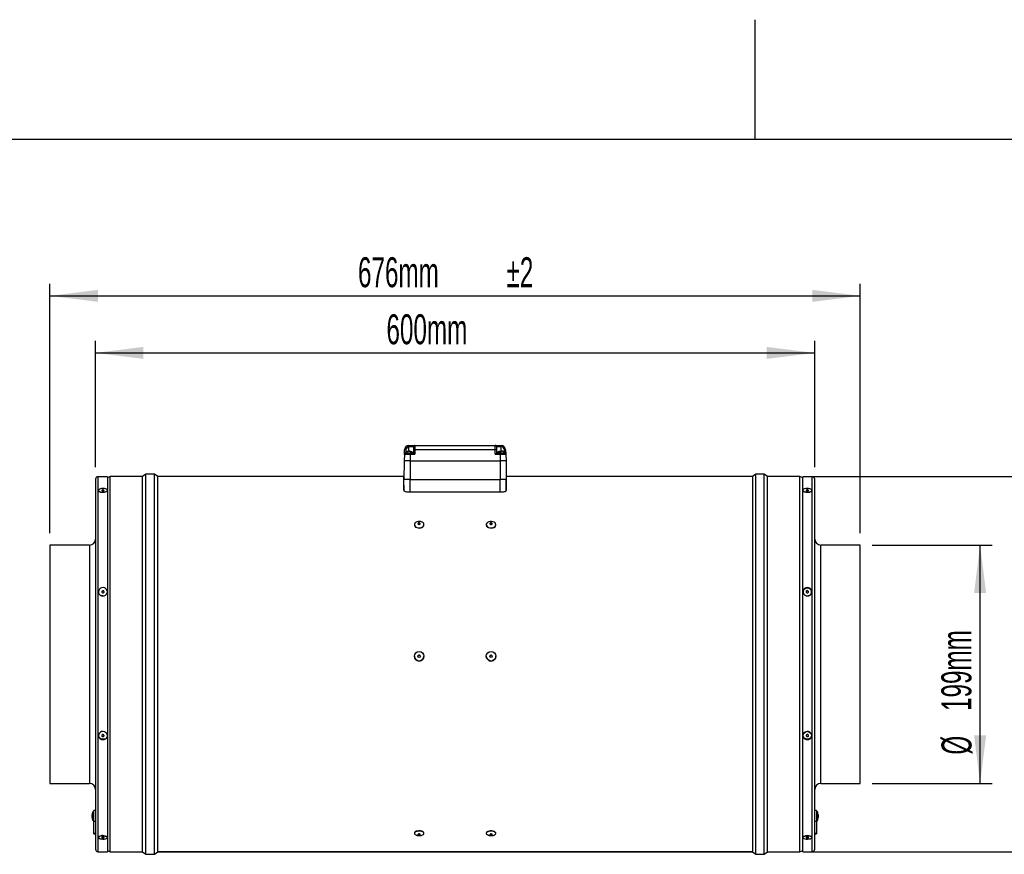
# Model space of a CAD drawing. Extents: x 5 to 297, y -3 to 205.
# Tile 19 of 36: x 87 to 169, y 135 to 205. Entities that reach past the tile are written whole.
import ezdxf

# ---------------------------------------------------------------- set-up
doc = ezdxf.new("R2010")
doc.units = 0
doc.layers.get('0').update_dxf_attribs({"linetype": 'CONTINUOUS'})
doc.styles.add('SLDTEXTSTYLE0', font='TXT', dxfattribs={"width": 0.605})
doc.dimstyles.new('SLDDIMSTYLE0', dxfattribs={"dimtxt": 2.5, "dimasz": 4, "dimexe": 0, "dimexo": 0.0625, "dimtad": 1, "dimdec": 0, "dimlfac": 10, "dimrnd": 1e-09, "dimzin": 12, "dimtxsty": 'SLDTEXTSTYLE0', "dimsah": 1, "dimcen": 0.09, "dimazin": 3, "dimtfac": 1, "dimtofl": 0, "dimtmove": 0, "dimatfit": 3, "dimtolj": 1, "dimtzin": 12})
doc.dimstyles.new('SLDDIMSTYLE1', dxfattribs={"dimtxt": 2.5, "dimasz": 4, "dimexe": 0, "dimexo": 0.0625, "dimtad": 1, "dimdec": 0, "dimlfac": 10, "dimrnd": 1e-09, "dimzin": 12, "dimtxsty": 'SLDTEXTSTYLE0', "dimsah": 1, "dimcen": 0.09, "dimazin": 3, "dimtfac": 1, "dimtmove": 0, "dimatfit": 3, "dimtolj": 1, "dimtzin": 12})
doc.dimstyles.new('SLDDIMSTYLE2', dxfattribs={"dimtxt": 2.5, "dimasz": 4, "dimexe": 0, "dimexo": 0.0625, "dimtad": 1, "dimdec": 0, "dimlfac": 10, "dimrnd": 1e-09, "dimzin": 12, "dimtxsty": 'SLDTEXTSTYLE0', "dimsah": 1, "dimcen": 0.09, "dimazin": 3, "dimtol": 1, "dimtp": 2, "dimtm": 2, "dimtfac": 1, "dimtdec": 0, "dimtofl": 0, "dimtmove": 0, "dimatfit": 3, "dimtolj": 1})

# ---------------------------------------------------------------- blocks, each defined once
blk = doc.blocks.new('_D_1')
at = {"color": 7, "linetype": 'CONTINUOUS'}
for p, q in [((158.267, 161.148), (168.267, 161.148)), ((167.267, 141.248), (167.267, 161.148)), ((158.267, 141.248), (168.267, 141.248))]:
    blk.add_line(p, q, dxfattribs=at)
for points in [[(167.267, 161.148), (166.767, 157.148), (167.767, 157.148)], [(167.267, 141.248), (167.767, 145.248), (166.767, 145.248)]]:
    blk.add_solid(points, dxfattribs=at)
at = {"color": 7, "linetype": 'CONTINUOUS', "char_height": 2.5, "attachment_point": 1, "rotation": 90, "style": 'SLDTEXTSTYLE0'}
for s, insert in [('199mm', (164.037, 147.295)), ('%%c', (164.044, 143.65))]:
    blk.add_mtext(s, dxfattribs=dict(at, insert=insert))
blk = doc.blocks.new('_D_2')
at = {"color": 7, "linetype": 'CONTINUOUS'}
for p, q in [((153.237, 166.868), (174.267, 166.868)), ((173.267, 166.868), (173.267, 135.528)), ((153.237, 135.528), (174.267, 135.528))]:
    blk.add_line(p, q, dxfattribs=at)
for points in [[(173.267, 166.868), (172.767, 162.868), (173.767, 162.868)], [(173.267, 135.528), (173.767, 139.528), (172.767, 139.528)]]:
    blk.add_solid(points, dxfattribs=at)
at = {"color": 7, "linetype": 'CONTINUOUS', "char_height": 2.5, "attachment_point": 1, "rotation": 90, "style": 'SLDTEXTSTYLE0'}
for s, insert in [('313mm', (170.037, 147.295)), ('%%c', (170.044, 143.65))]:
    blk.add_mtext(s, dxfattribs=dict(at, insert=insert))
blk = doc.blocks.new('_D_3')
at = {"color": 7, "linetype": 'CONTINUOUS'}
for p, q in [((93.467, 167.648), (93.467, 178.184)), ((153.467, 167.648), (153.467, 178.184)), ((93.467, 177.184), (153.467, 177.184))]:
    blk.add_line(p, q, dxfattribs=at)
for points in [[(93.467, 177.184), (97.467, 176.684), (97.467, 177.684)], [(153.467, 177.184), (149.467, 177.684), (149.467, 176.684)]]:
    blk.add_solid(points, dxfattribs=at)
at = {"color": 7, "linetype": 'CONTINUOUS', "insert": (117.741, 180.407), "char_height": 2.5, "attachment_point": 1, "style": 'SLDTEXTSTYLE0'}
blk.add_mtext('600mm', dxfattribs=at)
blk = doc.blocks.new('_D_4')
at = {"color": 7, "linetype": 'CONTINUOUS'}
for p, q in [((89.667, 162.148), (89.667, 182.947)), ((157.267, 162.148), (157.267, 182.947)), ((89.667, 181.947), (157.267, 181.947))]:
    blk.add_line(p, q, dxfattribs=at)
for points in [[(89.667, 181.947), (93.667, 181.447), (93.667, 182.447)], [(157.267, 181.947), (153.267, 182.447), (153.267, 181.447)]]:
    blk.add_solid(points, dxfattribs=at)
at = {"color": 7, "linetype": 'CONTINUOUS', "char_height": 2.5, "attachment_point": 1, "style": 'SLDTEXTSTYLE0'}
for s, insert in [('676mm', (115.366, 185.169)), ('±2', (127.755, 185.169))]:
    blk.add_mtext(s, dxfattribs=dict(at, insert=insert))

msp = doc.modelspace()

# ---------------------------------------------------------------- linework, layer by layer
at = {"color": 7, "linetype": 'CONTINUOUS'}
for p, q in [((148.5, 195), (148.5, 205)), ((292, 195), (5, 195)), ((119.603, 169.46), (119.656, 169.464)), ((119.648, 169.364), (119.617, 169.362)), ((120.017, 169.363), (120.015, 169.365)), ((120.017, 169.079), (120.017, 169.363)), ((120.115, 169.465), (120.117, 169.462)), ((120.115, 169.465), (126.818, 169.465)), ((120.117, 169.462), (120.117, 169.084)), ((126.817, 169.462), (126.818, 169.465)), ((126.817, 169.084), (126.817, 169.462)), ((126.918, 169.365), (126.917, 169.363)), ((126.917, 169.363), (126.917, 169.079)), ((127.277, 169.464), (127.33, 169.46)), ((127.317, 169.362), (127.285, 169.364)), ((119.241, 168.715), (119.217, 168.165)), ((119.241, 168.733), (119.257, 169.081)), ((119.267, 168.825), (119.267, 168.716)), ((119.517, 168.947), (119.465, 168.947)), ((119.545, 168.962), (119.545, 168.98)), ((119.688, 168.956), (119.688, 168.98)), ((119.692, 168.955), (119.692, 168.98)), ((119.717, 168.717), (119.717, 168.167)), ((120.052, 168.717), (119.717, 168.717)), ((119.966, 168.717), (119.966, 168.825)), ((120.017, 168.736), (120.017, 169.079)), ((120.117, 169.084), (120.117, 168.736)), ((126.817, 169.084), (120.117, 169.084)), ((126.817, 168.736), (126.817, 169.084)), ((127.217, 168.717), (126.881, 168.717)), ((126.917, 169.079), (126.917, 168.736)), ((126.917, 168.735), (126.917, 168.732)), ((126.967, 168.825), (126.967, 168.717)), ((127.241, 168.98), (127.133, 168.945)), ((127.217, 168.717), (127.217, 168.167)), ((127.249, 168.975), (127.267, 168.98)), ((127.249, 168.98), (127.249, 168.886)), ((127.267, 168.899), (127.267, 168.98)), ((127.29, 168.938), (127.29, 168.98)), ((127.5, 168.945), (127.426, 168.969)), ((127.502, 168.946), (127.477, 168.947)), ((127.666, 168.716), (127.666, 168.825)), ((127.676, 169.081), (127.692, 168.733)), ((127.692, 168.715), (127.717, 168.165)), ((119.217, 168.165), (119.203, 166.615)), ((119.717, 168.167), (119.717, 166.617)), ((119.717, 168.167), (127.217, 168.167)), ((127.217, 168.167), (127.217, 166.617)), ((127.717, 168.165), (127.73, 166.615)), ((94.467, 166.848), (93.667, 166.848)), ((94.467, 166.848), (94.467, 165.675)), ((94.517, 166.778), (94.467, 166.778)), ((94.697, 166.868), (94.517, 166.778)), ((97.397, 166.868), (94.697, 166.868)), ((94.697, 166.839), (94.697, 166.868)), ((94.697, 135.528), (94.697, 166.839)), ((97.677, 167.068), (97.397, 166.868)), ((97.397, 166.839), (97.397, 166.868)), ((97.397, 135.528), (97.397, 166.839)), ((98.377, 167.068), (97.677, 167.068)), ((97.677, 167.038), (97.677, 167.068)), ((97.677, 135.328), (97.677, 167.038)), ((98.657, 166.868), (98.377, 167.068)), ((98.377, 167.038), (98.377, 167.068)), ((98.377, 135.328), (98.377, 167.038)), ((119.167, 166.868), (98.657, 166.868)), ((98.657, 135.528), (98.657, 166.868)), ((119.167, 166.868), (119.167, 165.749)), ((119.204, 166.778), (119.167, 166.778)), ((127.767, 166.778), (127.729, 166.778)), ((148.277, 166.868), (127.767, 166.868)), ((127.767, 165.749), (127.767, 166.868)), ((148.557, 167.068), (148.277, 166.868)), ((148.277, 166.868), (148.277, 135.528)), ((149.257, 167.068), (148.557, 167.068)), ((148.557, 167.038), (148.557, 167.068)), ((148.557, 135.328), (148.557, 167.038)), ((149.537, 166.868), (149.257, 167.068)), ((149.257, 167.038), (149.257, 167.068)), ((149.257, 135.328), (149.257, 167.038)), ((152.237, 166.868), (149.537, 166.868)), ((149.537, 166.839), (149.537, 166.868)), ((149.537, 135.528), (149.537, 166.839)), ((152.417, 166.778), (152.237, 166.868)), ((152.237, 166.839), (152.237, 166.868)), ((152.237, 135.528), (152.237, 166.839)), ((152.467, 166.778), (152.417, 166.778)), ((153.267, 166.848), (152.467, 166.848)), ((152.467, 135.548), (152.467, 166.848)), ((93.467, 166.648), (93.467, 165.49)), ((94.517, 166.072), (94.467, 166.072)), ((94.517, 166.064), (94.467, 166.064)), ((119.208, 166.072), (119.167, 166.072)), ((119.208, 166.064), (119.167, 166.064)), ((119.203, 166.605), (119.203, 166.615)), ((119.717, 166.617), (127.217, 166.617)), ((127.73, 166.615), (127.73, 166.605)), ((153.467, 135.748), (153.467, 166.648)), ((93.467, 165.49), (93.467, 135.748)), ((93.867, 165.572), (93.952, 165.549)), ((94.214, 165.552), (94.311, 165.586)), ((94.467, 165.675), (94.467, 135.548)), ((119.617, 165.575), (127.317, 165.575)), ((152.622, 165.586), (152.719, 165.552)), ((152.981, 165.549), (153.066, 165.572)), ((120.067, 162.851), (120.067, 162.828)), ((120.866, 162.828), (120.866, 162.851)), ((126.067, 162.851), (126.067, 162.828)), ((126.866, 162.828), (126.866, 162.851)), ((92.967, 161.148), (89.667, 161.148)), ((89.667, 161.148), (89.667, 160.402)), ((157.267, 161.148), (153.967, 161.148)), ((157.267, 141.248), (157.267, 161.148)), ((89.667, 160.402), (89.667, 141.248)), ((94.077, 156.907), (93.953, 156.93)), ((120.067, 151.864), (120.067, 151.863)), ((120.866, 151.863), (120.866, 151.864)), ((126.067, 151.864), (126.067, 151.863)), ((126.866, 151.863), (126.866, 151.864)), ((152.467, 143.283), (152.416, 143.283)), ((152.467, 143.307), (152.417, 143.307)), ((89.667, 141.248), (92.967, 141.248)), ((153.967, 141.248), (157.267, 141.248)), ((93.317, 138.933), (93.287, 138.933)), ((93.287, 138.133), (93.287, 138.933)), ((93.467, 138.998), (93.317, 138.998)), ((93.317, 138.101), (93.317, 138.998)), ((153.617, 138.998), (153.467, 138.998)), ((153.617, 138.998), (153.617, 138.101)), ((153.647, 138.933), (153.617, 138.933)), ((153.647, 138.933), (153.647, 138.718)), ((93.187, 138.433), (93.187, 138.633)), ((93.187, 138.389), (93.187, 138.433)), ((93.287, 138.133), (93.317, 138.133)), ((93.287, 138.089), (93.287, 138.133)), ((93.287, 138.089), (93.317, 138.089)), ((93.317, 138.101), (93.467, 138.101)), ((93.317, 137.088), (93.317, 138.101)), ((153.467, 138.101), (153.617, 138.101)), ((153.617, 138.133), (153.647, 138.133)), ((153.617, 138.101), (153.617, 137.088)), ((153.617, 138.089), (153.647, 138.089)), ((153.647, 138.718), (153.647, 138.133)), ((153.647, 138.133), (153.647, 138.089)), ((153.747, 138.633), (153.747, 138.579)), ((153.747, 138.579), (153.747, 138.433)), ((153.747, 138.433), (153.747, 138.389)), ((93.317, 137.088), (93.467, 137.088)), ((93.317, 137.039), (93.317, 137.088)), ((93.317, 137.039), (93.467, 137.039)), ((93.926, 136.866), (93.797, 136.816)), ((94.378, 136.799), (94.252, 136.857)), ((120.067, 137.102), (120.067, 137.075)), ((120.128, 136.98), (120.176, 136.952)), ((120.866, 137.075), (120.866, 137.102)), ((126.067, 137.102), (126.067, 137.075)), ((126.866, 137.075), (126.866, 137.102)), ((152.681, 136.857), (152.555, 136.799)), ((153.136, 136.816), (153.007, 136.866)), ((153.467, 137.088), (153.617, 137.088)), ((153.467, 137.039), (153.617, 137.039)), ((153.617, 137.088), (153.617, 137.039)), ((93.667, 135.548), (94.467, 135.548)), ((94.467, 135.618), (94.517, 135.618)), ((94.517, 135.618), (94.697, 135.528)), ((152.237, 135.528), (152.417, 135.618)), ((152.417, 135.618), (152.467, 135.618)), ((152.467, 135.548), (153.267, 135.548)), ((94.697, 135.528), (97.397, 135.528)), ((97.397, 135.528), (97.677, 135.328)), ((97.677, 135.328), (98.377, 135.328)), ((98.377, 135.328), (98.657, 135.528)), ((98.657, 135.528), (98.657, 135.528)), ((148.277, 135.528), (98.657, 135.528)), ((98.657, 135.496), (98.657, 135.528)), ((148.277, 135.496), (98.657, 135.496)), ((148.277, 135.528), (148.557, 135.328)), ((148.277, 135.528), (148.277, 135.528)), ((148.277, 135.496), (148.277, 135.528)), ((148.557, 135.328), (149.257, 135.328)), ((149.257, 135.328), (149.537, 135.528)), ((149.537, 135.528), (152.237, 135.528))]:
    msp.add_line(p, q, dxfattribs=at)
at = {"color": 1, "linetype": 'CONTINUOUS'}
for p, q in [((119.617, 168.98), (119.617, 169.362)), ((127.317, 168.96), (127.317, 169.362)), ((119.356, 169.077), (119.348, 168.893)), ((127.584, 168.899), (127.577, 169.077)), ((93.667, 166.848), (93.667, 165.675)), ((153.267, 135.548), (153.267, 166.848)), ((94.517, 166.04), (94.467, 166.04)), ((119.208, 166.04), (119.167, 166.04)), ((119.211, 165.695), (119.203, 166.615)), ((119.717, 165.575), (119.717, 166.617)), ((127.217, 165.575), (127.217, 166.617)), ((127.722, 165.695), (127.73, 166.615)), ((93.667, 165.675), (93.667, 135.548)), ((92.967, 161.148), (92.967, 160.402)), ((153.967, 141.248), (153.967, 161.148)), ((92.967, 160.402), (92.967, 141.248)), ((152.467, 143.215), (152.417, 143.215))]:
    msp.add_line(p, q, dxfattribs=at)
at = {"color": 7, "linetype": 'CONTINUOUS', "flags": 128}
for points in [[(93.957, 165.554), (94.072, 165.548), (94.189, 165.557), (94.295, 165.581), (94.381, 165.616), (94.437, 165.661), (94.46, 165.71), (94.445, 165.759), (94.395, 165.803), (94.315, 165.837), (94.213, 165.858), (94.097, 165.865), (93.981, 165.856), (93.875, 165.832), (93.789, 165.796), (93.732, 165.751), (93.71, 165.702), (93.725, 165.653), (93.774, 165.61), (93.855, 165.576), (93.957, 165.554)], [(94.051, 165.666), (94.089, 165.664), (94.127, 165.669), (94.159, 165.68), (94.179, 165.694), (94.185, 165.711), (94.175, 165.726), (94.152, 165.739), (94.119, 165.747), (94.08, 165.748), (94.042, 165.743), (94.011, 165.733), (93.991, 165.718), (93.985, 165.702), (93.994, 165.686), (94.017, 165.673), (94.051, 165.666)], [(152.72, 165.858), (152.618, 165.837), (152.538, 165.803), (152.488, 165.759), (152.473, 165.71), (152.496, 165.661), (152.552, 165.616), (152.638, 165.581), (152.744, 165.557), (152.861, 165.548), (152.976, 165.554), (153.078, 165.576), (153.159, 165.61), (153.208, 165.653), (153.223, 165.702), (153.201, 165.751), (153.144, 165.796), (153.058, 165.832), (152.952, 165.856), (152.836, 165.865), (152.72, 165.858)], [(152.814, 165.747), (152.781, 165.739), (152.758, 165.726), (152.748, 165.711), (152.754, 165.694), (152.774, 165.68), (152.806, 165.669), (152.844, 165.664), (152.882, 165.666), (152.916, 165.673), (152.939, 165.686), (152.948, 165.702), (152.942, 165.718), (152.922, 165.733), (152.891, 165.743), (152.853, 165.748), (152.814, 165.747)], [(120.067, 162.828), (120.071, 162.788), (120.107, 162.713), (120.174, 162.648), (120.268, 162.599), (120.379, 162.57), (120.498, 162.565), (120.614, 162.583), (120.717, 162.622), (120.798, 162.68), (120.849, 162.751), (120.866, 162.828)], [(120.172, 163.029), (120.105, 162.964), (120.071, 162.889), (120.071, 162.81), (120.107, 162.735), (120.174, 162.67), (120.268, 162.621), (120.379, 162.593), (120.498, 162.587), (120.614, 162.605), (120.717, 162.645), (120.798, 162.703), (120.849, 162.774), (120.866, 162.852), (120.848, 162.93), (120.796, 163), (120.715, 163.058), (120.611, 163.097), (120.495, 163.114), (120.376, 163.108), (120.265, 163.079), (120.172, 163.029)], [(120.393, 162.97), (120.373, 162.948), (120.367, 162.923), (120.376, 162.898), (120.399, 162.877), (120.432, 162.864), (120.471, 162.86), (120.509, 162.866), (120.54, 162.881), (120.56, 162.903), (120.566, 162.929), (120.557, 162.954), (120.534, 162.974), (120.501, 162.988), (120.462, 162.992), (120.424, 162.986), (120.393, 162.97)], [(126.172, 162.672), (126.265, 162.622), (126.376, 162.593), (126.495, 162.587), (126.611, 162.604), (126.715, 162.643), (126.796, 162.701), (126.848, 162.772), (126.866, 162.85), (126.849, 162.927), (126.798, 162.998), (126.717, 163.056), (126.614, 163.096), (126.498, 163.114), (126.379, 163.108), (126.268, 163.08), (126.174, 163.031), (126.107, 162.966), (126.071, 162.891), (126.071, 162.812), (126.105, 162.737), (126.172, 162.672)], [(126.172, 162.649), (126.265, 162.6), (126.376, 162.571), (126.495, 162.565), (126.611, 162.582), (126.715, 162.621), (126.796, 162.678), (126.848, 162.749), (126.866, 162.827), (126.866, 162.828)], [(126.393, 162.881), (126.424, 162.866), (126.462, 162.86), (126.501, 162.864), (126.534, 162.877), (126.557, 162.898), (126.566, 162.923), (126.56, 162.948), (126.54, 162.97), (126.509, 162.986), (126.471, 162.992), (126.432, 162.988), (126.399, 162.974), (126.376, 162.954), (126.367, 162.929), (126.373, 162.903), (126.393, 162.881)], [(93.957, 156.912), (94.072, 156.892), (94.189, 156.907), (94.295, 156.955), (94.381, 157.031), (94.437, 157.128), (94.46, 157.236), (94.445, 157.345), (94.395, 157.445), (94.315, 157.524), (94.213, 157.577), (94.097, 157.597), (93.981, 157.582), (93.875, 157.534), (93.789, 157.458), (93.732, 157.361), (93.71, 157.253), (93.725, 157.143), (93.774, 157.044), (93.855, 156.964), (93.957, 156.912)], [(94.051, 157.156), (94.089, 157.151), (94.127, 157.16), (94.159, 157.182), (94.179, 157.213), (94.185, 157.25), (94.175, 157.285), (94.152, 157.314), (94.119, 157.333), (94.08, 157.338), (94.042, 157.329), (94.011, 157.307), (93.991, 157.275), (93.985, 157.239), (93.994, 157.204), (94.017, 157.174), (94.051, 157.156)], [(152.72, 157.577), (152.618, 157.524), (152.538, 157.445), (152.488, 157.345), (152.473, 157.236), (152.496, 157.128), (152.552, 157.031), (152.638, 156.955), (152.744, 156.907), (152.861, 156.892), (152.976, 156.912), (153.078, 156.964), (153.159, 157.044), (153.208, 157.143), (153.223, 157.253), (153.201, 157.361), (153.144, 157.458), (153.058, 157.534), (152.952, 157.582), (152.836, 157.597), (152.72, 157.577)], [(152.814, 157.333), (152.781, 157.314), (152.758, 157.285), (152.748, 157.25), (152.754, 157.213), (152.774, 157.182), (152.806, 157.16), (152.844, 157.151), (152.882, 157.156), (152.916, 157.174), (152.939, 157.204), (152.948, 157.239), (152.942, 157.275), (152.922, 157.307), (152.891, 157.329), (152.853, 157.338), (152.814, 157.333)], [(120.567, 151.863), (120.561, 151.896), (120.541, 151.93)], [(93.957, 144.922), (94.072, 144.901), (94.189, 144.913), (94.295, 144.957), (94.381, 145.028), (94.437, 145.121), (94.46, 145.225), (94.445, 145.331), (94.395, 145.428), (94.315, 145.506), (94.213, 145.559), (94.097, 145.58), (93.981, 145.568), (93.875, 145.525), (93.789, 145.453), (93.732, 145.36), (93.71, 145.256), (93.725, 145.151), (93.774, 145.054), (93.855, 144.975), (93.957, 144.922)], [(152.72, 145.559), (152.618, 145.506), (152.538, 145.428), (152.488, 145.331), (152.473, 145.225), (152.496, 145.121), (152.552, 145.028), (152.638, 144.957), (152.744, 144.913), (152.861, 144.901), (152.976, 144.922), (153.078, 144.975), (153.159, 145.054), (153.208, 145.151), (153.223, 145.256), (153.201, 145.36), (153.144, 145.453), (153.058, 145.525), (152.952, 145.568), (152.836, 145.58), (152.72, 145.559)], [(152.857, 145.576), (152.989, 145.552), (153.102, 145.481), (153.177, 145.376), (153.203, 145.252), (153.177, 145.129), (153.102, 145.025), (152.989, 144.956), (152.856, 144.931), (152.724, 144.956), (152.611, 145.025), (152.536, 145.129), (152.51, 145.253), (152.536, 145.376), (152.611, 145.481), (152.724, 145.552), (152.724, 145.552)], [(94.051, 145.156), (94.089, 145.15), (94.127, 145.158), (94.159, 145.179), (94.179, 145.209), (94.185, 145.244), (94.175, 145.278), (94.152, 145.307), (94.119, 145.325), (94.08, 145.331), (94.042, 145.323), (94.011, 145.303), (93.991, 145.273), (93.985, 145.238), (93.994, 145.203), (94.017, 145.174), (94.051, 145.156)], [(152.814, 145.325), (152.781, 145.307), (152.758, 145.278), (152.748, 145.244), (152.754, 145.209), (152.774, 145.179), (152.806, 145.158), (152.844, 145.15), (152.882, 145.156), (152.916, 145.174), (152.939, 145.203), (152.948, 145.238), (152.942, 145.273), (152.922, 145.303), (152.891, 145.323), (152.853, 145.331), (152.814, 145.325)], [(120.866, 137.102), (120.864, 137.123), (120.833, 137.174), (120.769, 137.22), (120.679, 137.254), (120.569, 137.276), (120.451, 137.282), (120.334, 137.272), (120.229, 137.247), (120.144, 137.209), (120.089, 137.161), (120.067, 137.109), (120.067, 137.102)], [(120.757, 136.952), (120.82, 136.992), (120.86, 137.042), (120.864, 137.096), (120.833, 137.147), (120.769, 137.193), (120.679, 137.228), (120.569, 137.249), (120.451, 137.255), (120.334, 137.245), (120.229, 137.22), (120.144, 137.182), (120.089, 137.134), (120.067, 137.082), (120.08, 137.029), (120.128, 136.98), (120.128, 136.98)], [(126.128, 137.198), (126.08, 137.149), (126.067, 137.102)], [(126.866, 137.102), (126.86, 137.135), (126.82, 137.186), (126.75, 137.229), (126.654, 137.261), (126.541, 137.279), (126.422, 137.281), (126.307, 137.267), (126.206, 137.238), (126.128, 137.198)], [(126.757, 136.952), (126.769, 136.958), (126.833, 137.003), (126.864, 137.055), (126.86, 137.109), (126.82, 137.159), (126.75, 137.202), (126.654, 137.234), (126.541, 137.252), (126.422, 137.254), (126.307, 137.24), (126.206, 137.212), (126.128, 137.171), (126.128, 137.171)], [(93.957, 136.609), (94.072, 136.598), (94.189, 136.6), (94.295, 136.615), (94.381, 136.64), (94.437, 136.674), (94.46, 136.713), (94.445, 136.753), (94.395, 136.791), (94.315, 136.822), (94.213, 136.844), (94.097, 136.855), (93.981, 136.853), (93.875, 136.838), (93.789, 136.813), (93.732, 136.779), (93.71, 136.741), (93.725, 136.7), (93.774, 136.663), (93.855, 136.631), (93.957, 136.609)], [(94.051, 136.695), (94.089, 136.692), (94.127, 136.694), (94.159, 136.702), (94.179, 136.712), (94.185, 136.726), (94.175, 136.739), (94.152, 136.75), (94.119, 136.758), (94.08, 136.761), (94.042, 136.759), (94.011, 136.752), (93.991, 136.741), (93.985, 136.728), (93.994, 136.714), (94.017, 136.703), (94.051, 136.695)], [(120.382, 136.962), (120.409, 136.949), (120.444, 136.942), (120.483, 136.942), (120.52, 136.948), (120.548, 136.96), (120.564, 136.976), (120.565, 136.994), (120.551, 137.01), (120.524, 137.023), (120.489, 137.03), (120.45, 137.03), (120.413, 137.024), (120.385, 137.012), (120.369, 136.996), (120.368, 136.978), (120.382, 136.962)], [(126.128, 137.171), (126.08, 137.122), (126.067, 137.069), (126.089, 137.016), (126.144, 136.969), (126.175, 136.952)], [(126.382, 137.01), (126.368, 136.994), (126.369, 136.976), (126.385, 136.96), (126.413, 136.948), (126.45, 136.942), (126.489, 136.942), (126.524, 136.949), (126.551, 136.962), (126.565, 136.978), (126.564, 136.996), (126.548, 137.012), (126.52, 137.024), (126.483, 137.03), (126.444, 137.03), (126.409, 137.023), (126.382, 137.01)], [(152.72, 136.844), (152.618, 136.822), (152.538, 136.791), (152.488, 136.753), (152.473, 136.713), (152.496, 136.674), (152.552, 136.64), (152.638, 136.615), (152.744, 136.6), (152.861, 136.598), (152.976, 136.609), (153.078, 136.631), (153.159, 136.663), (153.208, 136.7), (153.223, 136.741), (153.201, 136.779), (153.144, 136.813), (153.058, 136.838), (152.952, 136.853), (152.836, 136.855), (152.72, 136.844)], [(152.774, 136.882), (152.704, 136.865), (152.681, 136.857)], [(152.814, 136.758), (152.781, 136.75), (152.758, 136.739), (152.748, 136.726), (152.754, 136.712), (152.774, 136.702), (152.806, 136.694), (152.844, 136.692), (152.882, 136.695), (152.916, 136.703), (152.939, 136.714), (152.948, 136.728), (152.942, 136.741), (152.922, 136.752), (152.891, 136.759), (152.853, 136.761), (152.814, 136.758)]]:
    msp.add_lwpolyline(points, dxfattribs=at)
at = {"color": 7, "linetype": 'CONTINUOUS'}
for centre, radius in [((120.467, 151.863), 0.4), ((120.467, 151.866), 0.1), ((126.467, 151.864), 0.4), ((126.467, 151.867), 0.1)]:
    msp.add_circle(centre, radius, dxfattribs=at)
for centre, radius, start, end in [((119.656, 169.064), 0.4, 97.59967, 177.49989), ((119.656, 169.064), 0.3, 97.59967, 177.49989), ((57.779, 161.136), 62.382, 7.57683, 7.66841), ((119.966, 169.389), 0.319, 166.41629, 184.48255), ((119.724, 205.273), 35.909, 269.87893, 270.46451), ((119.751, 214.35), 44.886, 269.87893, 270.46451), ((120.115, 169.366), 0.0998, 90.0745, 180.09257), ((120.116, 169.362), 0.0996, 89.75959, 179.75756), ((126.817, 169.362), 0.0996, 0.24244, 90.24041), ((126.818, 169.366), 0.0998, 359.90743, 89.9255), ((127.182, 214.35), 44.886, 269.53549, 270.12107), ((127.209, 205.273), 35.909, 269.53549, 270.12107), ((126.967, 169.389), 0.319, 355.51745, 13.58371), ((189.154, 161.136), 62.382, 172.33159, 172.42317), ((127.277, 169.064), 0.3, 2.50011, 82.40033), ((127.277, 169.064), 0.4, 2.50011, 82.40033), ((119.598, 129.012), 39.705, 89.82828, 90.51516), ((118.967, 160.741), 8.346, 87.32836, 88.01482), ((119.629, 118.749), 50.078, 89.71891, 90.41463), ((119.507, 135.111), 33.606, 89.94717, 90.39501), ((119.545, 168.902), 0.0782, 89.45907, 92.64325), ((119.617, 144.243), 24.737, 89.98171, 90.04392), ((119.688, 169.086), 0.106, 269.77272, 272.12083), ((119.731, 139.693), 29.193, 89.74628, 89.87886), ((119.9, 166.133), 2.693, 88.58036, 90.53638), ((120.092, 168.544), 0.54, 87.35419, 97.98345), ((126.841, 168.544), 0.54, 82.01655, 92.64581), ((126.937, 168.736), 0.02, 180.00011, 260.02045), ((127.139, 154.953), 13.873, 89.79074, 90.7116), ((127.303, 91.759), 77.127, 90.03228, 90.1015), ((127.343, 127.399), 41.427, 89.55272, 90.21248), ((127.335, 129.012), 39.705, 89.48484, 90.17172), ((127.251, 168.407), 0.573, 90.17096, 90.95612), ((127.307, 184.903), 15.923, 269.85713, 269.94064), ((127.326, 153.057), 15.923, 89.85713, 89.94064), ((127.382, 169.553), 0.573, 270.17096, 270.95612), ((127.428, 135.944), 32.773, 89.59977, 90.05679), ((127.966, 160.741), 8.346, 91.98518, 92.67164), ((119.592, 126.459), 41.708, 89.82828, 90.51516), ((127.341, 126.459), 41.708, 89.48484, 90.17172), ((93.667, 166.648), 0.2, 90, 180), ((153.267, 166.648), 0.2, 0, 90), ((119.588, 123.78), 42.837, 89.82828, 90.51516), ((127.345, 123.78), 42.837, 89.48484, 90.17172), ((120.467, 162.756), 0.138, 60.88856, 119.11144), ((126.287, 162.838), 0.221, 182.4938, 238.64689), ((126.467, 162.756), 0.138, 60.88857, 119.11143), ((92.967, 161.648), 0.5, 270, 0), ((153.967, 161.648), 0.5, 180, 270), ((94.088, 157.206), 0.101, 17.48862, 171.71748), ((152.84, 157.21), 0.0946, 107.34661, 164.12876), ((152.845, 157.206), 0.101, 8.3412, 109.65217), ((120.467, 151.863), 0.4, 180.01767, 359.98233), ((120.467, 151.863), 0.1, 42.23972, 179.98376), ((126.467, 151.863), 0.4, 180.0207, 317.75583), ((126.467, 151.863), 0.1, 0.01688, 179.98312), ((126.467, 151.863), 0.4, 317.74537, 359.9987), ((94.081, 145.286), 0.0945, 191.68485, 252.78133), ((94.09, 145.288), 0.0995, 248.44561, 339.92202), ((152.845, 145.291), 0.102, 200.95768, 346.52531), ((92.967, 140.748), 0.5, 0, 90), ((153.967, 140.748), 0.5, 90, 180), ((93.687, 138.633), 0.5, 143.1301, 180), ((153.247, 138.633), 0.5, 0, 36.8699), ((93.687, 138.433), 0.5, 180, 216.8699), ((93.687, 138.389), 0.5, 180, 216.8699), ((153.247, 138.433), 0.5, 323.1301, 0), ((153.247, 138.389), 0.5, 323.1301, 0), ((94.076, 136.428), 0.463, 67.73985, 108.89537), ((152.86, 136.418), 0.472, 71.84397, 100.48521), ((93.667, 135.748), 0.2, 180, 270), ((153.267, 135.748), 0.2, 270, 0)]:
    msp.add_arc(centre, radius, start, end, dxfattribs=at)
at = {"color": 1, "linetype": 'CONTINUOUS'}
for centre, start, end in [((119.969, 170.71), 269.93986, 271.39023), ((126.964, 170.71), 268.60977, 270.06014)]:
    msp.add_arc(centre, 1.975, start, end, dxfattribs=at)
msp.add_ellipse((119.341, 168.734), major_axis=(0.1, 0.001), ratio=0.002993, start_param=2.417052, end_param=3.141567, dxfattribs=at)
at = {"color": 7, "linetype": 'CONTINUOUS'}
for centre, major_axis, ratio, start_param, end_param in [((120.117, 168.736), (0.1, 0), 0.005723, 3.141593, 4.712389), ((126.817, 168.736), (0.1, 0), 0.005723, 4.712389, 6.283185), ((127.592, 168.734), (0.1, -0.001), 0.002993, 0.000026, 0.72454)]:
    msp.add_ellipse(centre, major_axis=major_axis, ratio=ratio, start_param=start_param, end_param=end_param, dxfattribs=at)
for points, knots in [([(119.241, 168.714), (119.241, 168.715), (119.241, 168.718), (119.241, 168.728), (119.241, 168.733), (119.241, 168.733)], [0, 0, 0, 0, 0.439536, 0.990716, 1, 1, 1, 1]), ([(119.541, 168.98), (119.488, 168.967), (119.383, 168.94), (119.305, 168.864), (119.267, 168.825)], [0, 0, 0, 0, 0.499984, 1, 1, 1, 1]), ([(119.465, 168.947), (119.472, 168.951), (119.498, 168.967), (119.526, 168.975), (119.545, 168.98)], [0, 0, 0, 0, 0.292254, 1, 1, 1, 1]), ([(119.598, 168.98), (119.578, 168.975), (119.55, 168.967), (119.525, 168.951), (119.517, 168.947)], [0, 0, 0, 0, 0.707746, 1, 1, 1, 1]), ([(119.792, 168.886), (119.77, 168.907), (119.72, 168.955), (119.659, 168.971), (119.624, 168.98)], [0, 0, 0, 0, 0.42993, 1, 1, 1, 1]), ([(119.966, 168.825), (119.928, 168.864), (119.85, 168.94), (119.745, 168.967), (119.692, 168.98)], [0, 0, 0, 0, 0.5000383, 1, 1, 1, 1]), ([(119.692, 168.98), (119.728, 168.97), (119.789, 168.954), (119.839, 168.906), (119.86, 168.886)], [0, 0, 0, 0, 0.588237, 1, 1, 1, 1]), ([(120.017, 168.736), (120.016, 168.734), (120.016, 168.729), (120.012, 168.724), (120.009, 168.72), (120.005, 168.718), (120.002, 168.717), (120, 168.717), (119.999, 168.716), (119.998, 168.716), (119.998, 168.716), (119.998, 168.716), (119.998, 168.716)], [0, 0, 0, 0, 0.2360786, 0.4152351, 0.5648319, 0.6909304, 0.7933933, 0.86657, 0.9075588, 0.9418013, 0.9883965, 1, 1, 1, 1]), ([(120.117, 168.736), (120.116, 168.736), (120.105, 168.73), (120.084, 168.721), (120.061, 168.718), (120.052, 168.717)], [0, 0, 0, 0, 0.009284, 0.560464, 1, 1, 1, 1]), ([(126.881, 168.717), (126.872, 168.718), (126.849, 168.721), (126.828, 168.73), (126.817, 168.736), (126.817, 168.736)], [0, 0, 0, 0, 0.4395363, 0.990716, 1, 1, 1, 1]), ([(127.133, 168.945), (127.124, 168.942), (127.089, 168.932), (127.03, 168.89), (126.989, 168.848), (126.967, 168.825)], [0, 0, 0, 0, 0.128192, 0.536259, 1, 1, 1, 1]), ([(127.167, 168.886), (127.177, 168.907), (127.202, 168.954), (127.232, 168.971), (127.249, 168.98)], [0, 0, 0, 0, 0.42993, 1, 1, 1, 1]), ([(127.343, 168.98), (127.325, 168.97), (127.295, 168.954), (127.27, 168.906), (127.26, 168.886)], [0, 0, 0, 0, 0.588237, 1, 1, 1, 1]), ([(127.477, 168.947), (127.466, 168.951), (127.431, 168.967), (127.393, 168.975), (127.366, 168.98)], [0, 0, 0, 0, 0.292254, 1, 1, 1, 1]), ([(127.666, 168.825), (127.645, 168.848), (127.603, 168.89), (127.545, 168.931), (127.509, 168.942), (127.5, 168.945)], [0, 0, 0, 0, 0.460792, 0.868244, 1, 1, 1, 1]), ([(127.692, 168.733), (127.692, 168.733), (127.692, 168.728), (127.692, 168.718), (127.692, 168.715), (127.692, 168.714)], [0, 0, 0, 0, 0.009284, 0.560464, 1, 1, 1, 1]), ([(94.391, 165.62), (94.37, 165.605), (94.328, 165.575), (94.212, 165.546), (94.077, 165.535), (93.939, 165.546), (93.828, 165.577), (93.763, 165.608), (93.754, 165.628), (93.753, 165.63)], [0, 0, 0, 0, 0.152074, 0.317422, 0.482689, 0.648018, 0.813408, 0.97901, 1, 1, 1, 1]), ([(94.344, 165.592), (94.349, 165.597), (94.354, 165.602), (94.351, 165.607), (94.351, 165.607)], [0, 0, 0, 0, 0.992423, 1, 1, 1, 1]), ([(119.167, 165.749), (119.173, 165.726), (119.187, 165.682), (119.292, 165.624), (119.439, 165.583), (119.558, 165.578), (119.617, 165.575)], [0, 0, 0, 0, 0.254868, 0.500537, 0.750774, 1, 1, 1, 1]), ([(127.317, 165.575), (127.377, 165.578), (127.495, 165.584), (127.642, 165.625), (127.747, 165.682), (127.76, 165.727), (127.767, 165.749)], [0, 0, 0, 0, 0.2538639, 0.498887, 0.7496065, 1, 1, 1, 1]), ([(153.171, 165.62), (153.15, 165.605), (153.108, 165.576), (152.992, 165.546), (152.856, 165.535), (152.721, 165.546), (152.605, 165.576), (152.563, 165.605), (152.542, 165.62)], [0, 0, 0, 0, 0.157202, 0.328536, 0.500479, 0.671558, 0.842847, 1, 1, 1, 1]), ([(152.857, 157.55), (152.902, 157.546), (152.993, 157.536), (153.108, 157.462), (153.185, 157.356), (153.212, 157.23), (153.185, 157.104), (153.108, 156.996), (152.993, 156.924), (152.856, 156.899), (152.72, 156.924), (152.605, 156.996), (152.528, 157.104), (152.501, 157.231), (152.528, 157.357), (152.605, 157.462), (152.72, 157.536), (152.811, 157.546), (152.857, 157.55)], [0, 0, 0, 0, 0.062333, 0.124794, 0.187399, 0.250026, 0.312619, 0.375124, 0.437534, 0.500166, 0.562483, 0.624877, 0.687406, 0.750065, 0.812745, 0.875289, 0.937687, 1, 1, 1, 1]), ([(94.209, 144.956), (94.165, 144.944), (94.077, 144.921), (93.94, 144.949), (93.825, 145.019), (93.748, 145.126), (93.721, 145.252), (93.748, 145.378), (93.823, 145.488), (93.903, 145.53), (93.942, 145.55)], [0, 0, 0, 0, 0.124906, 0.249854, 0.375057, 0.500549, 0.626086, 0.751554, 0.876845, 1, 1, 1, 1]), ([(93.742, 136.782), (93.745, 136.791), (93.755, 136.818), (93.826, 136.856), (93.94, 136.889), (94.031, 136.893), (94.077, 136.895)], [0, 0, 0, 0, 0.151047, 0.434599, 0.717494, 1, 1, 1, 1]), ([(94.077, 136.895), (94.122, 136.893), (94.213, 136.889), (94.327, 136.856), (94.399, 136.817), (94.408, 136.79), (94.412, 136.78)], [0, 0, 0, 0, 0.279921, 0.560414, 0.841554, 1, 1, 1, 1]), ([(120.181, 136.953), (120.193, 136.947), (120.234, 136.923), (120.321, 136.901), (120.442, 136.884), (120.573, 136.892), (120.679, 136.916), (120.735, 136.944), (120.752, 136.953)], [0, 0, 0, 0, 0.065093, 0.243734, 0.451256, 0.682078, 0.903895, 1, 1, 1, 1]), ([(126.179, 136.953), (126.19, 136.947), (126.233, 136.924), (126.321, 136.9), (126.443, 136.884), (126.574, 136.893), (126.681, 136.916), (126.736, 136.944), (126.752, 136.953)], [0, 0, 0, 0, 0.063976, 0.249209, 0.455085, 0.685002, 0.905455, 1, 1, 1, 1]), ([(152.52, 136.777), (152.523, 136.788), (152.533, 136.816), (152.606, 136.856), (152.72, 136.888), (152.856, 136.899), (152.993, 136.888), (153.106, 136.856), (153.175, 136.821), (153.184, 136.797), (153.186, 136.791)], [0, 0, 0, 0, 0.088731, 0.232271, 0.375627, 0.518671, 0.661634, 0.80476, 0.948184, 1, 1, 1, 1])]:
    msp.add_open_spline(points, degree=3, knots=knots, dxfattribs=at)

# ---------------------------------------------------------------- dimensions: what is measured, and where the dimension line sits
for base, p1, p2, dimstyle, picture, middle in [((157.267, 181.947), (89.667, 161.148), (157.267, 161.148), 'SLDDIMSTYLE2', '_D_4', (123.467, 181.947)), ((153.467, 177.184), (93.467, 166.648), (153.467, 166.648), 'SLDDIMSTYLE0', '_D_3', (123.467, 177.184))]:
    dim = msp.add_linear_dim(base=base, p1=p1, p2=p2, dimstyle=dimstyle, dxfattribs=at)
    dim.commit()
    dim.dimension.update_dxf_attribs({"geometry": picture, "text_midpoint": middle, "dimtype": 160})
for base, p1, p2, dimstyle, picture, middle in [((173.267, 135.528), (152.237, 166.868), (152.237, 135.528), 'SLDDIMSTYLE1', '_D_2', (173.267, 151.198)), ((167.267, 161.148), (157.267, 141.248), (157.267, 161.148), 'SLDDIMSTYLE0', '_D_1', (167.267, 151.198))]:
    dim = msp.add_linear_dim(base=base, p1=p1, p2=p2, angle=90, text='%%c<>', dimstyle=dimstyle, dxfattribs=at)
    dim.commit()
    dim.dimension.update_dxf_attribs({"geometry": picture, "text_midpoint": middle, "dimtype": 160})

doc.saveas('drawing.dxf')
